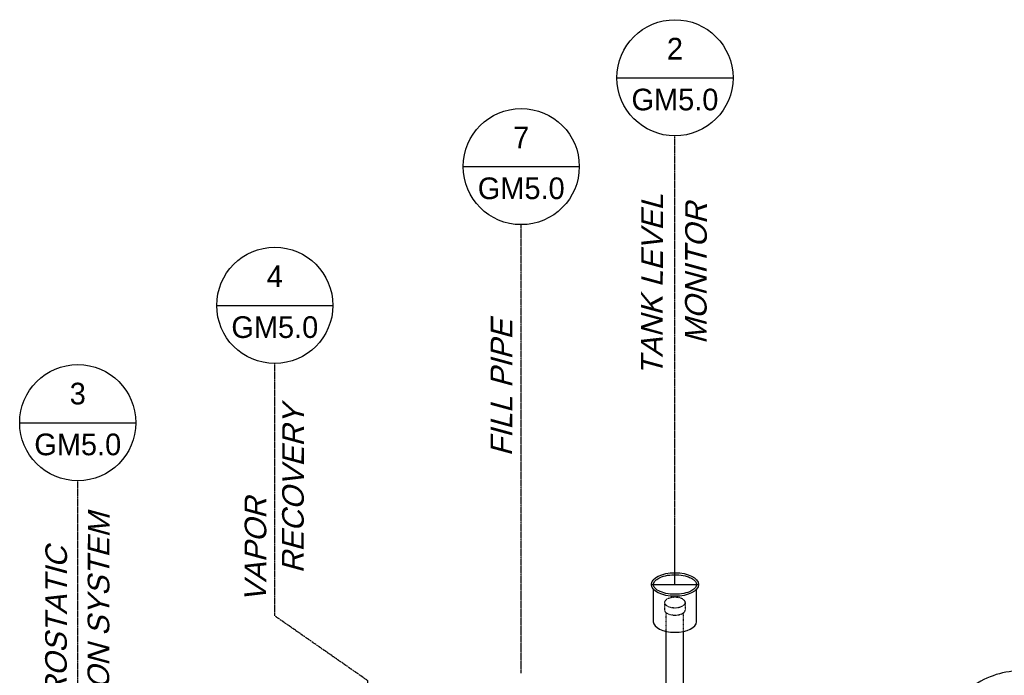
# Model space of a CAD drawing. Extents: x -18027 to -11651, y 1687 to 5059.
# Tile 47 of 170: x -17685 to -17276, y 2432 to 2704. Entities that reach past the tile are written whole.
import ezdxf
from ezdxf.enums import TextEntityAlignment as Align

# ---------------------------------------------------------------- set-up
doc = ezdxf.new("R2010")
doc.units = 0
doc.header["$MEASUREMENT"] = 0
doc.linetypes.add('CENTER1', pattern=[0.6625, 0.5, -0.075, 0.0125, -0.075])
doc.linetypes.add('HIDDEN5', pattern=[0.05, 0.025, -0.025])
doc.layers.get('0').update_dxf_attribs({"linetype": 'CONTINUOUS'})
doc.layers.get('DEFPOINTS').update_dxf_attribs({"linetype": 'CONTINUOUS'})
for name, color, linetype in [('2946GM2$0$SHEET_NOTES', 3, 'CONTINUOUS'), ('ARNOTE', 3, 'CONTINUOUS'), ('CENTERLINE', 3, 'CENTER1'), ('RISERS', 3, 'CONTINUOUS'), ('TANK', 2, 'CONTINUOUS'), ('TEXT', 3, 'CONTINUOUS')]:
    doc.layers.add(name, color=color, linetype=linetype)
doc.styles.add('ISO1', font='SIMPFRAC.shx', dxfattribs={"width": 0.85, "oblique": 15})
doc.styles.add('SIMPFRAC', font='simpfrac')

# ---------------------------------------------------------------- blocks, each defined once
blk = doc.blocks.new('KEY-DETAIL')
blk.add_line((-0.1911, 0), (0.1911, 0))
blk.add_circle((0, 0), 0.1911)
at = {"style": 'SIMPFRAC'}
for tag, p in [('DETAIL', (0, 0.1314)), ('SHEET', (0, -0.0358))]:
    blk.add_attdef(tag, text='', height=0.0781, dxfattribs=at).set_placement(p, align=Align.TOP_CENTER)

msp = doc.modelspace()

# ---------------------------------------------------------------- linework, layer by layer
at = {"layer": 'CENTERLINE', "color": 3, "linetype": 'CENTER1'}
for p, q in [((-17412.69, 2469.77), (-17412.69, 2656.16, 0)), ((-17476.57, 2432.88), (-17476.57, 2619.27, 0)), ((-17660.88, 2326.47), (-17660.88, 2512.86, 0))]:
    msp.add_line(p, q, dxfattribs=at)
at = {"layer": 'CENTERLINE', "color": 3, "linetype": 'CENTER1', "flags": 128}
msp.add_lwpolyline([(-17540.3, 2396.08), (-17540.3, 2429.75), (-17578.99, 2456.7), (-17578.99, 2561.6)], dxfattribs=at)
at = {"layer": 'DEFPOINTS'}
for p, q in [((-17412.69, 2469.77), (-17412.69, 2491.59)), ((-17422.48, 2469.77), (-17402.89, 2469.77))]:
    msp.add_line(p, q, dxfattribs=at)
at = {"layer": 'RISERS', "linetype": 'Continuous'}
for p, q in [((-17421.66, 2454.31), (-17421.66, 2467.81)), ((-17403.71, 2454.31), (-17403.71, 2467.81)), ((-17416.29, 2347.17), (-17416.29, 2450.32)), ((-17409.09, 2347.18), (-17409.09, 2450.32))]:
    msp.add_line(p, q, dxfattribs=at)
at = {"layer": 'RISERS', "color": 7, "linetype": 'HIDDEN5'}
for p, q in [((-17417.02, 2462.28), (-17417.01, 2459.2)), ((-17408.38, 2462.3), (-17408.37, 2459.22)), ((-17416.29, 2450.32), (-17416.29, 2458.08)), ((-17409.09, 2450.27), (-17409.09, 2458.05))]:
    msp.add_line(p, q, dxfattribs=at)
msp.add_lwpolyline([(-17412.7, 2464.45, 0.05), (-17414.45, 2464.28, 0.06), (-17415.76, 2463.81, 0.1), (-17416.75, 2463.02, 0.17), (-17417.02, 2462.28, 0.17), (-17416.74, 2461.56, 0.1), (-17415.75, 2460.77, 0.06), (-17414.44, 2460.3, 0.05), (-17412.69, 2460.13, 0.05), (-17410.95, 2460.31, 0.06), (-17409.63, 2460.78, 0.1), (-17408.64, 2461.58, 0.17), (-17408.38, 2462.3, 0.17), (-17408.65, 2463.04, 0.1), (-17409.64, 2463.82, 0.06), (-17410.95, 2464.29, 0.05)], format="xyb", close=True, dxfattribs=at)
msp.add_lwpolyline([(-17417.01, 2459.2, 0.17), (-17416.74, 2458.48, 0.1), (-17415.74, 2457.67, 0.06), (-17414.43, 2457.23, 0.05), (-17412.68, 2457.05, 0.05), (-17410.94, 2457.23, 0.06), (-17409.62, 2457.69, 0.1), (-17408.64, 2458.5, 0.17), (-17408.37, 2459.22, 0.17)], format="xyb", dxfattribs=at)
at = {"layer": 'RISERS'}
msp.add_ellipse((-17412.69, 2469.77), major_axis=(-9.79, 0), ratio=0.499687, dxfattribs=at)
msp.add_ellipse((-17412.69, 2454.31), major_axis=(8.98, 0), ratio=0.485856, start_param=3.141593, end_param=6.283185, dxfattribs=at)
msp.add_open_spline([(-17421.66, 2469.77), (-17421.66, 2469.53), (-17421.61, 2469.29), (-17421.39, 2468.79), (-17421.22, 2468.53), (-17420.73, 2468), (-17420.41, 2467.73), (-17419.31, 2467.01), (-17418.36, 2466.6), (-17416.19, 2465.98), (-17414.95, 2465.79), (-17412.43, 2465.65), (-17411.14, 2465.71), (-17408.72, 2466.08), (-17407.6, 2466.39), (-17405.94, 2467.1), (-17405.34, 2467.45), (-17404.49, 2468.14), (-17404.2, 2468.46), (-17403.83, 2469.07), (-17403.74, 2469.36), (-17403.69, 2469.92), (-17403.74, 2470.2), (-17404.01, 2470.8), (-17404.23, 2471.12), (-17404.88, 2471.74), (-17405.31, 2472.05), (-17406.33, 2472.62), (-17406.93, 2472.88), (-17408.64, 2473.43), (-17409.83, 2473.67), (-17412.32, 2473.88), (-17413.62, 2473.86), (-17416.07, 2473.57), (-17417.24, 2473.3), (-17419.03, 2472.64), (-17419.71, 2472.28), (-17420.69, 2471.58), (-17421.02, 2471.25), (-17421.48, 2470.61), (-17421.6, 2470.3), (-17421.66, 2469.93), (-17421.66, 2469.85), (-17421.66, 2469.77)], degree=3, knots=[0, 0, 0, 0, 0.217112, 0.217112, 0.434225, 0.434225, 0.651337, 0.651337, 1.057335, 1.057335, 1.463333, 1.463333, 1.869331, 1.869331, 2.275329, 2.275329, 2.587137, 2.587137, 2.845189, 2.845189, 3.103241, 3.103241, 3.361294, 3.361294, 3.619346, 3.619346, 3.877398, 3.877398, 4.13545, 4.13545, 4.540089, 4.540089, 4.944729, 4.944729, 5.349368, 5.349368, 5.675074, 5.675074, 5.942396, 5.942396, 6.209717, 6.209717, 6.283185, 6.283185, 6.283185, 6.283185], dxfattribs=at)
at = {"layer": 'TANK'}
msp.add_lwpolyline([(-17152.51, 2286.99, 0.070491), (-17158.09, 2322.7, 0.019282), (-17163.06, 2337.02, 0.038312), (-17176.13, 2364.11, 0.044515), (-17196.23, 2392.65, 0.013151), (-17203.12, 2400.36, 0.071312), (-17231.73, 2423.12, 0.106395), (-17264.16, 2433.79, 0.149431), (-17285.52, 2429.66), (-17292.69, 2425.45), (-17294.3, 2418.33)], format="xyb", dxfattribs=at)

# ---------------------------------------------------------------- block references
at = {"layer": '2946GM2$0$SHEET_NOTES'}
ref = msp.add_blockref('KEY-DETAIL', (-17412.69, 2680.29, 0), dxfattribs=dict(at, xscale=126.2697858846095, yscale=126.2697858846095, zscale=126.2697858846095))
ref.add_attrib('SHEET', 'GM5.0', dxfattribs={"layer": '0', "height": 9, "style": 'SIMPFRAC'}).set_placement((-17412.69, 2675.76, 0), align=Align.TOP_CENTER)
ref.add_attrib('DETAIL', '2', dxfattribs={"layer": '0', "height": 9, "style": 'SIMPFRAC'}).set_placement((-17412.69, 2696.88, 0), align=Align.TOP_CENTER)
ref = msp.add_blockref('KEY-DETAIL', (-17476.57, 2643.4, 0), dxfattribs=dict(at, xscale=126.2697858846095, yscale=126.2697858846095, zscale=126.2697858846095))
ref.add_attrib('SHEET', 'GM5.0', dxfattribs={"layer": '0', "height": 9, "style": 'SIMPFRAC'}).set_placement((-17476.57, 2638.88, 0), align=Align.TOP_CENTER)
ref.add_attrib('DETAIL', '7', dxfattribs={"layer": '0', "height": 9, "style": 'SIMPFRAC'}).set_placement((-17476.57, 2659.99, 0), align=Align.TOP_CENTER)
ref = msp.add_blockref('KEY-DETAIL', (-17578.99, 2585.73), dxfattribs=dict(at, xscale=126.2697858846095, yscale=126.2697858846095, zscale=126.2697858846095))
ref.add_attrib('SHEET', 'GM5.0', dxfattribs={"layer": '0', "height": 9, "style": 'SIMPFRAC'}).set_placement((-17578.99, 2581.2), align=Align.TOP_CENTER)
ref.add_attrib('DETAIL', '4', dxfattribs={"layer": '0', "height": 9, "style": 'SIMPFRAC'}).set_placement((-17578.99, 2602.32), align=Align.TOP_CENTER)
ref = msp.add_blockref('KEY-DETAIL', (-17660.88, 2537, 0), dxfattribs=dict(at, xscale=126.2697858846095, yscale=126.2697858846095, zscale=126.2697858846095))
ref.add_attrib('SHEET', 'GM5.0', dxfattribs={"layer": '0', "height": 9, "style": 'SIMPFRAC'}).set_placement((-17660.88, 2532.47, 0), align=Align.TOP_CENTER)
ref.add_attrib('DETAIL', '3', dxfattribs={"layer": '0', "height": 9, "style": 'SIMPFRAC'}).set_placement((-17660.88, 2553.59, 0), align=Align.TOP_CENTER)

# ---------------------------------------------------------------- texts
at = {"layer": 'ARNOTE', "style": 'ISO1', "oblique": 15, "text_generation_flag": 6, "width": 1.035276}
for s, p in [('FILL PIPE', (-17480.35, 2522.98, 0)), ('RECOVERY ', (-17567.01, 2474.39)), ('VAPOR', (-17582.59, 2462.35))]:
    msp.add_text(s, height=9, rotation=269.8643, dxfattribs=at).set_placement(p)
at = {"layer": 'TEXT', "style": 'ISO1', "oblique": 15, "text_generation_flag": 6, "width": 1.035276}
for s, p in [('TANK LEVEL', (-17417.82, 2556.53, 0)), ('MONITOR', (-17399.55, 2569.63, 0)), ('DETECTION SYSTEM', (-17647.96, 2372.9, 0)), ('TANK HYDROSTATIC', (-17665.63, 2359.65, 0))]:
    msp.add_text(s, height=9, rotation=269.8643, dxfattribs=at).set_placement(p)

doc.saveas('drawing.dxf')
